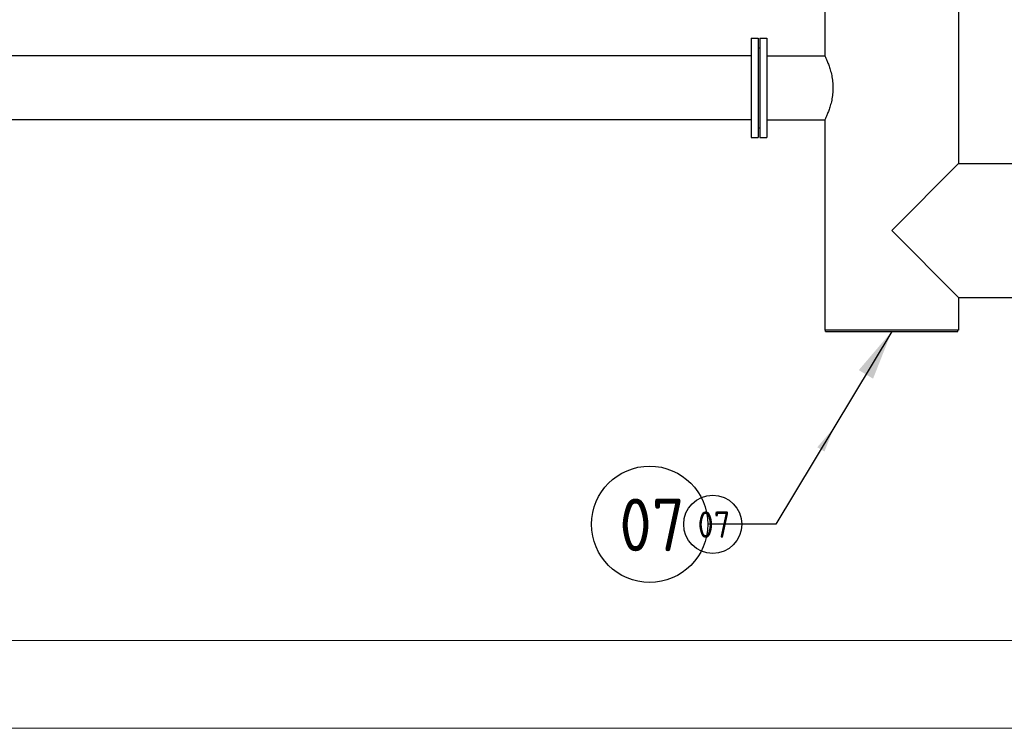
# Model space of a CAD drawing. Extents: x -89225 to 110569, y 13360 to 87647.
# Tile 153 of 256: x 38820 to 42182, y 26047 to 28467. Entities that reach past the tile are written whole.
import ezdxf

# ---------------------------------------------------------------- set-up
doc = ezdxf.new("R2010")
doc.units = 0
for name, color, linetype in [('Beluchtingstank', 253, 'Continuous'), ('INSTALLATIE', 6, 'Continuous'), ('INSTALLATIE @ 100', 6, 'Continuous'), ('INSTALLATIE @ 50', 6, 'Continuous')]:
    doc.layers.add(name, color=color, linetype=linetype)
doc.styles.add('ISO', font='ISO.SHX')

# ---------------------------------------------------------------- blocks, each defined once
blk = doc.blocks.new('Beluchtingsinstallatie VAZ')
for p, q in [((1135896.5, -970408.1), (1135896.5, -972894)), ((1135439.3, -970908.4), (1135439.3, -972526.1)), ((1135187.9, -972465.6), (1135187.9, -972805.6)), ((1135187.9, -972465.6), (1135211.9, -972465.6)), ((1135211.9, -972465.6), (1135211.9, -972805.6)), ((1135217.9, -972465.6), (1135217.9, -972805.6)), ((1135217.9, -972465.6), (1135241.9, -972465.6)), ((1135241.9, -972465.6), (1135241.9, -972805.6)), ((1135211.9, -972499.1), (1135217.9, -972499.1)), ((1135187.9, -972526.1), (1129208.9, -972526.1)), ((1135241.9, -972526.1), (1135439.3, -972526.1)), ((1135187.9, -972745.2), (1129208.9, -972745.2)), ((1135241.9, -972745.2), (1135439.3, -972745.2)), ((1135439.3, -972745.2), (1135439.3, -973462.6)), ((1135211.9, -972772.1), (1135217.9, -972772.1)), ((1135187.9, -972805.6), (1135211.9, -972805.6)), ((1135217.9, -972805.6), (1135241.9, -972805.6)), ((1135896.5, -972894), (1135667.9, -973122.6)), ((1135896.5, -972894), (1136086.9, -972894)), ((1135667.9, -973122.6), (1135896.5, -973351.2)), ((1135896.5, -973351.2), (1136086.9, -973351.2)), ((1135896.5, -973351.2), (1135896.5, -973462.6)), ((1135896.5, -973462.6), (1135439.3, -973462.6)), ((1135441.7, -973467.6), (1135441.7, -973462.6)), ((1135441.7, -973467.6), (1135894.1, -973467.6)), ((1135894.1, -973467.6), (1135894.1, -973462.6))]:
    blk.add_line(p, q)
for points, knots in [([(1135439.3, -972526.1), (1135439.3, -972526.1), (1135439.7, -972526.8), (1135441, -972529.6), (1135442, -972531.8), (1135444.5, -972537.4), (1135446.1, -972540.9), (1135449.4, -972548.9), (1135451.1, -972553.4), (1135454.6, -972563), (1135456.4, -972568.4), (1135459.9, -972580.3), (1135461.5, -972586.7), (1135464.3, -972600.1), (1135465.4, -972607.2), (1135466.9, -972621.4), (1135467.3, -972628.6), (1135467.3, -972635.6)], [-16.811119, -16.811119, -16.811119, -16.811119, -14.712093, -14.712093, -12.613067, -12.613067, -10.514041, -10.514041, -8.415014, -8.415014, -6.311261, -6.311261, -4.207507, -4.207507, -2.103754, -2.103754, 0, 0, 0, 0]), ([(1135467.3, -972635.6), (1135467.3, -972642.7), (1135466.9, -972649.9), (1135465.4, -972664.1), (1135464.3, -972671.2), (1135461.5, -972684.6), (1135459.9, -972691), (1135456.4, -972702.9), (1135454.6, -972708.3), (1135451.1, -972717.9), (1135449.4, -972722.4), (1135446.1, -972730.4), (1135444.5, -972733.9), (1135442, -972739.5), (1135441, -972741.7), (1135439.7, -972744.5), (1135439.3, -972745.2), (1135439.3, -972745.2)], [-67.244477, -67.244477, -67.244477, -67.244477, -65.140723, -65.140723, -63.03697, -63.03697, -60.933216, -60.933216, -58.829462, -58.829462, -56.730436, -56.730436, -54.63141, -54.63141, -52.532384, -52.532384, -50.433358, -50.433358, -50.433358, -50.433358])]:
    blk.add_open_spline(points, degree=3, knots=knots)
blk = doc.blocks.new('*U92')
for points in [[(-3.956, -6.583), (0, 0)], [(0, 0), (2.324, 0)]]:
    blk.add_lwpolyline(points)
blk.add_circle((4.31, 0), 1.986)
blk.add_solid([(-2.832, -5.265), (-3.956, -6.583), (-3.32, -4.972)])
at = {"style": 'ISO'}
blk.add_attdef('NUMMER', (3.146, -0.835), '', height=1.8, dxfattribs=at)
blk = doc.blocks.new('*U573')
at = {"layer": 'INSTALLATIE @ 100'}
ref = blk.add_blockref('*U92', (41402, 26743.5), dxfattribs=dict(at, xscale=100, yscale=100, zscale=100, rotation=180))
ref.add_attrib('NUMMER', '07', (40867.5, 26651.5), dxfattribs={"layer": '0', "height": 180, "style": 'ISO'})
at = {"layer": 'INSTALLATIE @ 50'}
ref = blk.add_blockref('*U92', (41402, 26743.5), dxfattribs=dict(at, xscale=50, yscale=50, zscale=50, rotation=180))
ref.add_attrib('NUMMER', '07', (41134.7, 26697.5), dxfattribs={"layer": '0', "height": 90, "style": 'ISO'})

msp = doc.modelspace()

# ---------------------------------------------------------------- linework, layer by layer
at = {"layer": 'Beluchtingstank', "lineweight": 9}
for p, q in [((8314.7, 26346.8), (53064.7, 26346.8)), ((8314.7, 26346.8), (53064.7, 26346.8)), ((8314.7, 26046.8), (53064.7, 26046.8))]:
    msp.add_line(p, q, dxfattribs=at)

# ---------------------------------------------------------------- block references
at = {"layer": 'INSTALLATIE'}
for name, p in [('Beluchtingsinstallatie VAZ', (-1093870.3, 1000869.5)), ('*U573', (0, 0))]:
    msp.add_blockref(name, p, dxfattribs=at)

doc.saveas('drawing.dxf')
